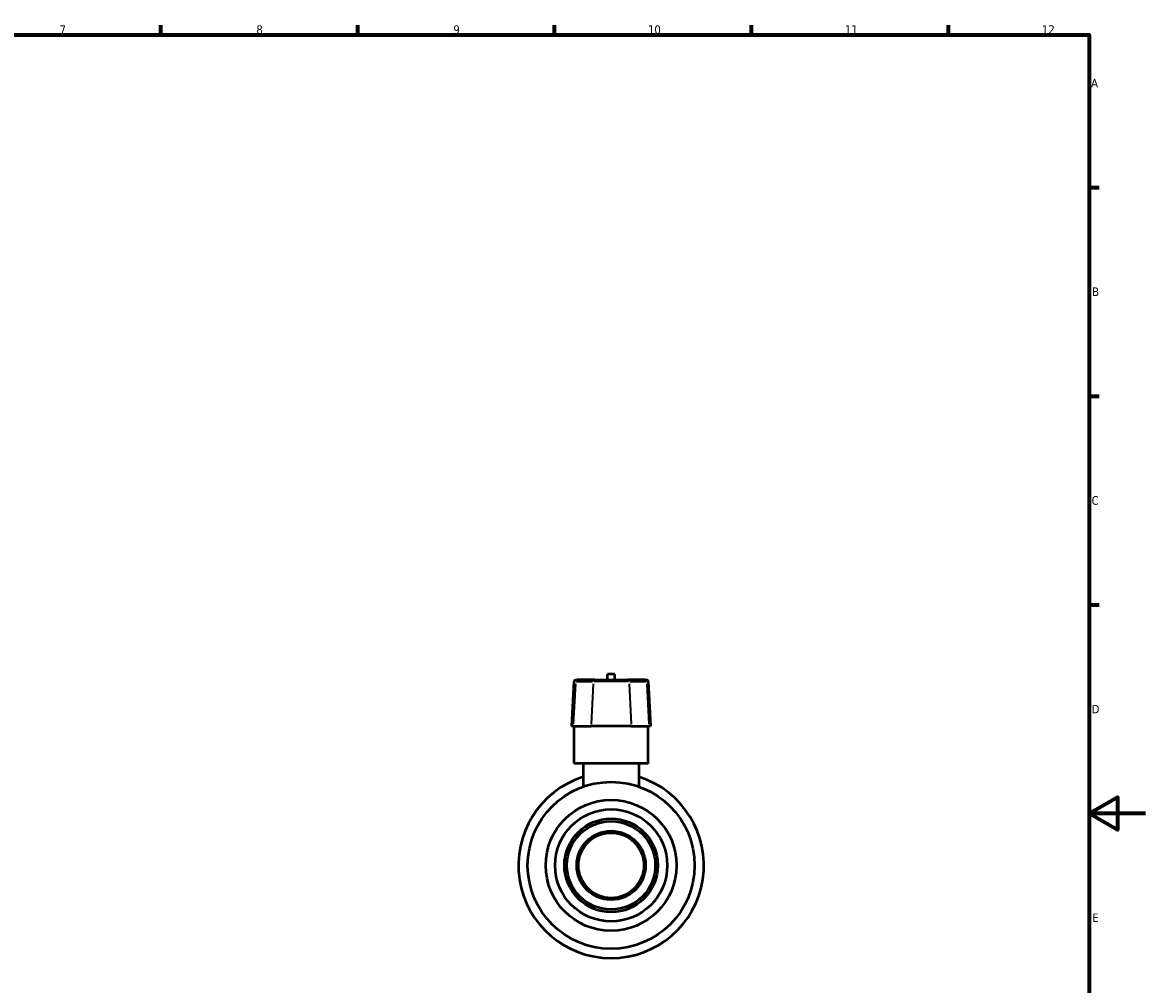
# Model space of a CAD drawing. Header units: millimetres. Extents: x -26 to 905, y -226 to 714.
# Tile 5 of 5: x 441 to 841, y 236 to 578. Entities that reach past the tile are written whole.
import ezdxf

# ---------------------------------------------------------------- set-up
doc = ezdxf.new("R2010")
doc.units = ezdxf.units.MM
for name, color, linetype, lineweight in [('Border (ANSI)', 7, 'Continuous', 70), ('Visible (ANSI)', 7, 'Continuous', 50), ('Visible Narrow (ANSI)', 7, 'Continuous', 35)]:
    doc.layers.add(name, color=color, linetype=linetype, lineweight=lineweight)
doc.styles.add('Note Text (ANSI)', font='tahoma.ttf')

# ---------------------------------------------------------------- blocks, each defined once
blk = doc.blocks.new('Borders Default Border')
at = {"layer": 'Border (ANSI)'}
for p, q in [((490.58, 574), (490.58, 577.45)), ((560.67, 574), (560.67, 577.45)), ((630.75, 574), (630.75, 577.45)), ((700.83, 574), (700.83, 577.45)), ((770.92, 574), (770.92, 577.45)), ((821, 519.75), (824.45, 519.75)), ((821, 445.5), (824.45, 445.5)), ((821, 371.25), (824.45, 371.25))]:
    blk.add_line(p, q, dxfattribs=at)
at = {"layer": 'Border (ANSI)', "flags": 128}
for points in [[(20, 20), (20, 574), (821, 574), (821, 20), (20, 20)], [(841, 297), (821, 297), (831, 302.77), (831, 291.23), (821, 297)]]:
    blk.add_lwpolyline(points, dxfattribs=at)
at = {"layer": 'Border (ANSI)', "attachment_point": 7, "style": 'Note Text (ANSI)'}
for s, insert, char_height in [('7', (454.6, 574.4), 3.05), ('8', (524.63, 574.33), 3.05), ('9', (594.7, 574.34), 3.05), ('10', (663.96, 574.34), 3.048), ('11', (734.04, 574.4), 3.048), ('12', (804.13, 574.4), 3.048), ('A', (821.63, 555.35), 3.05), ('B', (821.99, 481.1), 3.05), ('C', (821.8, 406.8), 3.05), ('D', (821.81, 332.6), 3.05), ('E', (822.05, 258.35), 3.05)]:
    blk.add_mtext(s, dxfattribs=dict(at, insert=insert, char_height=char_height))

msp = doc.modelspace()

# ---------------------------------------------------------------- linework, layer by layer
at = {"layer": 'Visible (ANSI)'}
for p, q in [((637.622, 343.953), (636.788, 328.027)), ((638.227, 344.527), (638.74, 344.527)), ((645.072, 344.527), (638.74, 344.527)), ((645.072, 344.527), (656.633, 344.527)), ((652.173, 346.507), (649.533, 346.507)), ((649.533, 344.527), (649.533, 346.507)), ((652.173, 344.527), (652.173, 346.507)), ((662.965, 344.527), (656.633, 344.527)), ((662.965, 344.527), (663.478, 344.527)), ((664.083, 343.953), (664.917, 328.027)), ((637.359, 328.027), (636.788, 328.027)), ((637.359, 328.027), (643.691, 328.027)), ((637.653, 314.827), (637.653, 328.027)), ((658.014, 328.027), (643.691, 328.027)), ((658.014, 328.027), (664.346, 328.027)), ((664.053, 314.827), (664.053, 328.027)), ((664.917, 328.027), (664.346, 328.027)), ((664.053, 314.827), (637.653, 314.827)), ((640.953, 314.827), (640.953, 306.529)), ((660.753, 314.827), (660.753, 306.529))]:
    msp.add_line(p, q, dxfattribs=at)
for radius in [29.7, 23.284, 19.949, 16.625, 15.716, 12.243, 11.637]:
    msp.add_circle((650.853, 278.527), radius, dxfattribs=at)
for centre, radius, start, end in [((638.227, 343.922), 0.606, 90, 177), ((663.478, 343.922), 0.606, 3, 90), ((650.853, 278.527), 33, 107.4576, 72.5424)]:
    msp.add_arc(centre, radius, start, end, dxfattribs=at)
at = {"layer": 'Visible Narrow (ANSI)'}
for p, q in [((638.108, 343.953), (637.624, 343.953)), ((638.476, 343.953), (644.175, 343.953)), ((656.921, 343.953), (644.784, 343.953)), ((657.53, 343.953), (663.229, 343.953)), ((664.081, 343.953), (663.598, 343.953)), ((638.12, 343.157), (637.399, 328.824)), ((644.452, 343.157), (643.731, 328.824)), ((657.253, 343.157), (657.974, 328.824)), ((663.586, 343.157), (664.306, 328.824))]:
    msp.add_line(p, q, dxfattribs=at)
for centre, start_param, end_param in [((638.74, 343.922), 0.0759218, 1.4425146), ((645.072, 343.922), 0.0759218, 1.4425146), ((656.633, 343.922), 4.8406707, 6.2072635), ((662.965, 343.922), 4.8406707, 6.2072635)]:
    msp.add_ellipse(centre, major_axis=(0, 0.606), ratio=0.9593993, start_param=start_param, end_param=end_param, dxfattribs=at)

# ---------------------------------------------------------------- block references
msp.add_blockref('Borders Default Border', (0, 0))

doc.saveas('drawing.dxf')
